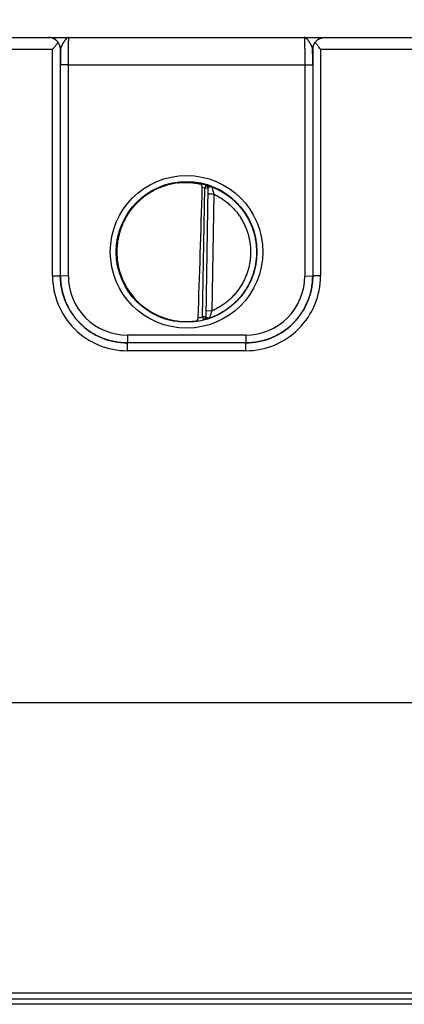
# Model space of a CAD drawing. Header units: inches. Extents: x 0 to 34, y 0 to 22.
# Tile 2 of 118: x 9.9 to 10.9, y 5.4 to 7.9. Entities that reach past the tile are written whole.
import ezdxf

# ---------------------------------------------------------------- set-up
doc = ezdxf.new("R2010")
doc.units = ezdxf.units.IN
doc.header["$LTSCALE"] = 1.87
doc.header["$MEASUREMENT"] = 0
doc.layers.get('0').update_dxf_attribs({"linetype": 'CONTINUOUS'})
doc.layers.add('DIMENSIONS', color=7, linetype='CONTINUOUS')
doc.styles.get("Standard").update_dxf_attribs({"font": 'txt', "width": 0.8})
doc.dimstyles.new('DIMSTYLE_1', dxfattribs={"dimtxt": 0.125, "dimasz": 0.18, "dimexe": 0.18, "dimexo": 0.0625, "dimgap": 0.09, "dimtad": 0, "dimtih": 1, "dimtoh": 1, "dimzin": 4, "dimdsep": 46, "dimtxsty": 'STANDARD', "dimblk": '_FILLED', "dimblk1": '_FILLED', "dimblk2": '_FILLED', "dimcen": 0.09, "dimadec": 0, "dimazin": 0, "dimtp": 0.01, "dimtm": 0.01, "dimtfac": 1, "dimtofl": 0, "dimtmove": 0, "dimatfit": 3, "dimldrblk": '_FILLED', "dimfxl": 1, "dimtolj": 1, "dimtzin": 4, "dimarcsym": 0})

# ---------------------------------------------------------------- blocks, each defined once
blk = doc.blocks.new('*D21')
at = {"layer": 'DIMENSIONS', "color": 2, "linetype": 'CONTINUOUS'}
for p, q in [((17.9524, 8.403), (17.9524, 8.5835)), ((17.7794, 8.1224), (17.9524, 8.403)), ((17.7794, 6.6766), (17.7794, 8.1224))]:
    blk.add_line(p, q, dxfattribs=at)
at = {"layer": 'DIMENSIONS', "color": 2, "linetype": 'CONTINUOUS', "insert": (17.8899, 8.646), "char_height": 0.125, "width": 1.325, "attachment_point": 1, "rotation": 90, "line_spacing_factor": 0.9}
blk.add_mtext('12.08{\\Ftxt.shx;\\W1.000000;\\H0.125000; }[306.8]', dxfattribs=at)
blk = doc.blocks.new('_FILLED')
at = {"color": 0, "linetype": 'BYBLOCK'}
blk.add_solid([(0, 0), (-1, 0.174), (-1, -0.174)], dxfattribs=at)
blk = doc.blocks.new('*D24')
at = {"layer": 'DIMENSIONS', "color": 2, "linetype": 'CONTINUOUS'}
blk.add_line((17.622, 6.2695), (17.622, 8.5835), dxfattribs=at)
at = {"layer": 'DIMENSIONS', "color": 2, "linetype": 'CONTINUOUS', "insert": (17.5595, 8.646), "char_height": 0.125, "width": 1.325, "attachment_point": 1, "rotation": 90, "line_spacing_factor": 0.9}
blk.add_mtext('11.92{\\Ftxt.shx;\\W1.000000;\\H0.125000; }[302.8]', dxfattribs=at)

msp = doc.modelspace()

# ---------------------------------------------------------------- linework, layer by layer
at = {"color": 7, "linetype": 'CONTINUOUS'}
for p, q in [((9.7833, 7.896), (17.563, 7.896)), ((9.8533, 7.8663), (10.0107, 7.8663)), ((10.0107, 7.291), (10.0107, 7.8663)), ((10.0307, 7.2908), (10.0307, 7.866)), ((10.0309, 7.866), (10.0307, 7.866)), ((10.6714, 7.866), (10.6712, 7.866)), ((10.6714, 7.866), (10.6714, 7.2908)), ((10.6914, 7.8663), (10.6914, 7.291)), ((10.6914, 7.8663), (10.9407, 7.8663)), ((10.0307, 7.2908), (10.0307, 7.8268)), ((10.0507, 7.8266), (10.0307, 7.8268)), ((10.0507, 7.2906), (10.0507, 7.8266)), ((10.0507, 7.8266), (10.6514, 7.8266)), ((10.6514, 7.8266), (10.6714, 7.8268)), ((10.6514, 7.8266), (10.6514, 7.2906)), ((10.6714, 7.8268), (10.6714, 7.2908)), ((10.3918, 7.187), (10.3975, 7.5133)), ((10.3997, 7.5209), (10.3975, 7.5133)), ((10.4054, 7.5132), (10.3975, 7.5133)), ((10.3997, 7.5214), (10.3997, 7.5209)), ((10.4054, 7.5137), (10.3997, 7.1867)), ((10.4201, 7.4986), (10.4051, 7.4988)), ((10.4201, 7.4986), (10.4149, 7.2018)), ((10.0107, 7.291), (10.0307, 7.2908)), ((10.0507, 7.2906), (10.0307, 7.2908)), ((10.6514, 7.2906), (10.6714, 7.2908)), ((10.6914, 7.291), (10.6714, 7.2908)), ((10.4149, 7.2018), (10.3999, 7.2021)), ((10.3918, 7.187), (10.3937, 7.1794)), ((10.3997, 7.1869), (10.3918, 7.187)), ((10.3937, 7.1792), (10.3937, 7.1794)), ((10.2007, 7.1407), (10.2007, 7.1208)), ((10.5014, 7.1407), (10.2007, 7.1407)), ((10.5014, 7.1407), (10.5014, 7.1208)), ((10.2007, 7.101), (10.2007, 7.1208)), ((10.5014, 7.1208), (10.2007, 7.1208)), ((10.5014, 7.1208), (10.2007, 7.1208)), ((10.5014, 7.101), (10.2007, 7.101)), ((10.5014, 7.101), (10.5014, 7.1208)), ((17.522, 6.207), (8.5321, 6.207)), ((5.726, 5.4562), (17.5942, 5.4562)), ((5.8109, 5.4709), (17.5092, 5.4709)), ((17.4762, 5.442), (5.857, 5.442))]:
    msp.add_line(p, q, dxfattribs=at)
for centre, radius in [((10.351, 7.352), 0.1937), ((10.351, 7.3519), 0.1787)]:
    msp.add_circle(centre, radius, dxfattribs=at)
for centre, radius, start, end in [((10.0009, 7.866), 0.03, 0.0038, 89.8584), ((10.7012, 7.866), 0.03, 90.1415, 179.9963), ((14.5682, 7.8282), 4.5375, 179.5222, 180.0174), ((5.9915, 7.8276), 4.6799, 359.9898, 0.47), ((10.3508, 7.3499), 0.1779, 74.0687, 78.9234), ((10.3509, 7.35), 0.1699, 74.0681, 76.3603), ((10.3975, 7.5139), 0.00787, 359.0074, 74.1117), ((10.3975, 7.5133), 0.00787, 359.0007, 74.0857), ((10.2006, 7.291), 0.19, 179.9978, 270.0047), ((10.2007, 7.2908), 0.17, 179.9996, 270.0028), ((10.2007, 7.2906), 0.15, 179.9978, 270.0047), ((10.5014, 7.291), 0.19, 269.9953, 0.0022), ((10.5014, 7.2908), 0.17, 269.9972, 0.0005), ((10.5014, 7.2906), 0.15, 269.9953, 0.0022), ((10.3508, 7.3522), 0.1781, 277.0014, 283.9435), ((10.3508, 7.3522), 0.1702, 280.096, 283.9432), ((10.3918, 7.187), 0.00787, 283.9412, 358.9999), ((10.3918, 7.1868), 0.00787, 283.914, 358.9991)]:
    msp.add_arc(centre, radius, start, end, dxfattribs=at)
for centre, major_axis, ratio, start_param, end_param in [((10.3727, 10.1094), (-0.078, -4.4688), 0.01745, 0.857621, 0.951729), ((10.351, 7.3521), (0, 0.1771), 1, 1.521607, 3.283994)]:
    msp.add_ellipse(centre, major_axis=major_axis, ratio=ratio, start_param=start_param, end_param=end_param, dxfattribs=at)
for points, knots in [([(10.0246, 7.8838), (10.0242, 7.8843), (10.0235, 7.8853), (10.0222, 7.8867), (10.0209, 7.8881), (10.0191, 7.8897), (10.0167, 7.8914), (10.0141, 7.8928), (10.0121, 7.8938), (10.0105, 7.8944), (10.009, 7.8949), (10.0074, 7.8953), (10.0058, 7.8956), (10.0042, 7.8958), (10.0025, 7.896), (10.0015, 7.896), (10.0009, 7.896)], [0, 0, 0, 0, 0.070576, 0.139538, 0.206998, 0.273072, 0.401496, 0.525839, 0.586793, 0.647064, 0.706757, 0.765974, 0.824811, 0.883366, 0.941733, 1, 1, 1, 1]), ([(10.0246, 7.8838), (10.0241, 7.8831), (10.0231, 7.8817), (10.0214, 7.8796), (10.0197, 7.8774), (10.018, 7.8752), (10.0162, 7.873), (10.0138, 7.87), (10.0119, 7.8678), (10.0107, 7.8663)], [0, 0, 0, 0, 0.11509, 0.234511, 0.357363, 0.482891, 0.610453, 0.739488, 1, 1, 1, 1]), ([(10.0307, 7.866), (10.0307, 7.8668), (10.0306, 7.8683), (10.0303, 7.8706), (10.0298, 7.8729), (10.0292, 7.8751), (10.0283, 7.8774), (10.0273, 7.8796), (10.0261, 7.8817), (10.0251, 7.8831), (10.0246, 7.8838)], [0, 0, 0, 0, 0.120429, 0.24137, 0.363207, 0.486333, 0.611153, 0.738084, 0.867555, 1, 1, 1, 1]), ([(10.0523, 7.896), (10.052, 7.896), (10.0515, 7.896), (10.0508, 7.8959), (10.05, 7.8957), (10.0493, 7.8954), (10.0485, 7.895), (10.0479, 7.8947), (10.0474, 7.8943), (10.0471, 7.8941), (10.0467, 7.8938), (10.0462, 7.8934), (10.0455, 7.8928), (10.0448, 7.8921), (10.044, 7.8913), (10.0433, 7.8904), (10.0427, 7.8896), (10.0422, 7.889), (10.0416, 7.8883), (10.041, 7.8875), (10.0402, 7.8864), (10.0395, 7.8852), (10.0387, 7.8841), (10.038, 7.8828), (10.0372, 7.8816), (10.0365, 7.8803), (10.0358, 7.879), (10.0351, 7.8777), (10.0344, 7.8764), (10.0337, 7.875), (10.0331, 7.8737), (10.0325, 7.8724), (10.032, 7.871), (10.0316, 7.87), (10.0314, 7.8691), (10.0312, 7.8683), (10.031, 7.8672), (10.0309, 7.8664), (10.0309, 7.866)], [0, 0, 0, 0, 0.019196, 0.038662, 0.058565, 0.079115, 0.10053, 0.122928, 0.134526, 0.146405, 0.15858, 0.171065, 0.196981, 0.224161, 0.252622, 0.282367, 0.313368, 0.329326, 0.345579, 0.378942, 0.413388, 0.448832, 0.485179, 0.522314, 0.560115, 0.598437, 0.637129, 0.676022, 0.714925, 0.753634, 0.79193, 0.829576, 0.866322, 0.90193, 0.919237, 0.936175, 0.968884, 1, 1, 1, 1]), ([(10.0507, 7.8266), (10.0507, 7.8289), (10.0507, 7.8334), (10.0507, 7.8402), (10.0508, 7.8467), (10.0508, 7.8531), (10.0509, 7.8593), (10.051, 7.8651), (10.051, 7.8705), (10.0511, 7.8756), (10.0512, 7.8795), (10.0513, 7.8823), (10.0514, 7.8843), (10.0514, 7.8861), (10.0515, 7.8878), (10.0516, 7.8893), (10.0516, 7.8907), (10.0517, 7.8919), (10.0518, 7.8928), (10.0518, 7.8935), (10.0519, 7.8939), (10.0519, 7.8943), (10.0519, 7.8947), (10.052, 7.895), (10.052, 7.8953), (10.0521, 7.8955), (10.0521, 7.8956), (10.0521, 7.8958), (10.0521, 7.8958), (10.0522, 7.8959), (10.0522, 7.8959), (10.0522, 7.896), (10.0522, 7.896), (10.0522, 7.896), (10.0522, 7.896), (10.0522, 7.896), (10.0523, 7.896)], [0, 0, 0, 0, 0.098183, 0.195346, 0.290565, 0.382933, 0.47157, 0.555633, 0.634321, 0.706886, 0.772639, 0.802764, 0.830956, 0.857151, 0.881285, 0.903302, 0.92315, 0.940783, 0.95616, 0.962991, 0.969246, 0.974922, 0.980015, 0.984523, 0.988445, 0.991781, 0.994531, 0.995688, 0.9967, 0.99757, 0.998298, 0.998891, 0.999357, 0.999547, 0.999714, 1, 1, 1, 1]), ([(10.6498, 7.896), (10.6498, 7.896), (10.6498, 7.896), (10.6499, 7.896), (10.6499, 7.896), (10.6499, 7.896), (10.6499, 7.8959), (10.6499, 7.8959), (10.6499, 7.8958), (10.65, 7.8958), (10.65, 7.8956), (10.65, 7.8955), (10.6501, 7.8953), (10.6501, 7.895), (10.6501, 7.8947), (10.6502, 7.8943), (10.6502, 7.8939), (10.6502, 7.8935), (10.6503, 7.8928), (10.6504, 7.8919), (10.6504, 7.8907), (10.6505, 7.8893), (10.6506, 7.8878), (10.6506, 7.8861), (10.6507, 7.8843), (10.6508, 7.8823), (10.6508, 7.8795), (10.6509, 7.8756), (10.651, 7.8705), (10.6511, 7.8651), (10.6512, 7.8593), (10.6513, 7.8531), (10.6513, 7.8467), (10.6514, 7.8402), (10.6514, 7.8334), (10.6514, 7.8289), (10.6514, 7.8266)], [0, 0, 0, 0, 0.000286, 0.000453, 0.000643, 0.001109, 0.001702, 0.002431, 0.0033, 0.004312, 0.005469, 0.008219, 0.011555, 0.015477, 0.019986, 0.025079, 0.030755, 0.03701, 0.043841, 0.059218, 0.076851, 0.096699, 0.118716, 0.142851, 0.169045, 0.197238, 0.227362, 0.293115, 0.365681, 0.444369, 0.528431, 0.617068, 0.709435, 0.804654, 0.901818, 1, 1, 1, 1]), ([(10.6712, 7.866), (10.6712, 7.8664), (10.6711, 7.8672), (10.6709, 7.8683), (10.6707, 7.8691), (10.6704, 7.87), (10.6701, 7.871), (10.6696, 7.8724), (10.669, 7.8737), (10.6684, 7.875), (10.6677, 7.8764), (10.667, 7.8777), (10.6663, 7.879), (10.6656, 7.8803), (10.6648, 7.8816), (10.6641, 7.8828), (10.6633, 7.8841), (10.6626, 7.8852), (10.6618, 7.8864), (10.6611, 7.8875), (10.6604, 7.8883), (10.6599, 7.889), (10.6594, 7.8896), (10.6588, 7.8904), (10.658, 7.8913), (10.6573, 7.8921), (10.6565, 7.8928), (10.6559, 7.8934), (10.6554, 7.8938), (10.655, 7.8941), (10.6547, 7.8943), (10.6542, 7.8947), (10.6535, 7.895), (10.6528, 7.8954), (10.6521, 7.8957), (10.6513, 7.8959), (10.6506, 7.896), (10.6501, 7.896), (10.6498, 7.896)], [0, 0, 0, 0, 0.031119, 0.063826, 0.080763, 0.09807, 0.133679, 0.170425, 0.208071, 0.246367, 0.285075, 0.323979, 0.362872, 0.401563, 0.439886, 0.477686, 0.514822, 0.551168, 0.586613, 0.621059, 0.654421, 0.670674, 0.686632, 0.717634, 0.747378, 0.775839, 0.80302, 0.828936, 0.841421, 0.853597, 0.865476, 0.877074, 0.89947, 0.920884, 0.941435, 0.961339, 0.980808, 1, 1, 1, 1]), ([(10.6775, 7.8838), (10.6769, 7.8831), (10.676, 7.8817), (10.6748, 7.8796), (10.6738, 7.8774), (10.6729, 7.8751), (10.6723, 7.8729), (10.6718, 7.8706), (10.6715, 7.8683), (10.6714, 7.8668), (10.6714, 7.866)], [0, 0, 0, 0, 0.132445, 0.261916, 0.388847, 0.513667, 0.636793, 0.75863, 0.879571, 1, 1, 1, 1]), ([(10.6775, 7.8838), (10.6778, 7.8843), (10.6786, 7.8853), (10.6803, 7.8872), (10.6825, 7.8893), (10.6854, 7.8914), (10.6884, 7.8931), (10.6911, 7.8942), (10.6932, 7.8949), (10.6948, 7.8953), (10.6964, 7.8956), (10.698, 7.8959), (10.6996, 7.896), (10.7007, 7.896), (10.7012, 7.896)], [0, 0, 0, 0, 0.070595, 0.139571, 0.273057, 0.401489, 0.525834, 0.647012, 0.706708, 0.765928, 0.824772, 0.883336, 0.941714, 1, 1, 1, 1]), ([(10.6914, 7.8663), (10.6902, 7.8678), (10.6883, 7.87), (10.6859, 7.873), (10.6841, 7.8752), (10.6824, 7.8774), (10.6807, 7.8796), (10.679, 7.8817), (10.678, 7.8831), (10.6775, 7.8838)], [0, 0, 0, 0, 0.260512, 0.389547, 0.517109, 0.642637, 0.765489, 0.88491, 1, 1, 1, 1]), ([(10.3276, 7.5268), (10.325, 7.5265), (10.3197, 7.5257), (10.3119, 7.5241), (10.3041, 7.5221), (10.2965, 7.5198), (10.2889, 7.5172), (10.2815, 7.5142), (10.2742, 7.5109), (10.2647, 7.5061), (10.2533, 7.4992), (10.2425, 7.4914), (10.2343, 7.4846), (10.2284, 7.4792), (10.2227, 7.4735), (10.2174, 7.4676), (10.2123, 7.4614), (10.2074, 7.4551), (10.2029, 7.4485), (10.1987, 7.4417), (10.1947, 7.4347), (10.1911, 7.4276), (10.1878, 7.4203), (10.1849, 7.4129), (10.1823, 7.4053), (10.18, 7.3976), (10.1781, 7.3899), (10.176, 7.3794), (10.1743, 7.3662), (10.1738, 7.3555), (10.1739, 7.3502)], [0, 0, 0, 0, 0.031255, 0.062509, 0.093763, 0.125017, 0.156271, 0.187525, 0.218779, 0.250033, 0.312524, 0.375014, 0.406266, 0.437519, 0.468771, 0.500023, 0.531275, 0.562526, 0.593778, 0.625029, 0.65628, 0.687531, 0.718781, 0.750032, 0.781282, 0.812532, 0.843782, 0.875032, 0.937516, 1, 1, 1, 1]), ([(10.3276, 7.5268), (10.3303, 7.5272), (10.3356, 7.5278), (10.3436, 7.5283), (10.3514, 7.5284), (10.3589, 7.5281), (10.3661, 7.5275), (10.3729, 7.5267), (10.3791, 7.5257), (10.3831, 7.5249), (10.385, 7.5244)], [0, 0, 0, 0, 0.140151, 0.278822, 0.414485, 0.545659, 0.670975, 0.789193, 0.899204, 1, 1, 1, 1]), ([(10.3909, 7.5151), (10.3909, 7.5154), (10.3909, 7.516), (10.3908, 7.5169), (10.3907, 7.5178), (10.3905, 7.5186), (10.3903, 7.5194), (10.3899, 7.5204), (10.3894, 7.5213), (10.3888, 7.522), (10.3883, 7.5226), (10.3878, 7.523), (10.3873, 7.5234), (10.3868, 7.5238), (10.3862, 7.5241), (10.3856, 7.5243), (10.3852, 7.5244), (10.385, 7.5244)], [0, 0, 0, 0, 0.0763, 0.151748, 0.225661, 0.297551, 0.367107, 0.434175, 0.56075, 0.620618, 0.678457, 0.734548, 0.789201, 0.842745, 0.895512, 0.947827, 1, 1, 1, 1]), ([(10.4153, 7.5169), (10.4147, 7.5171), (10.4136, 7.5175), (10.4121, 7.5181), (10.4106, 7.5186), (10.4091, 7.5191), (10.4077, 7.5195), (10.4064, 7.5199), (10.4052, 7.5202), (10.4041, 7.5205), (10.4031, 7.5208), (10.4024, 7.521), (10.4018, 7.5211), (10.4015, 7.5212), (10.4011, 7.5213), (10.4008, 7.5213), (10.4006, 7.5214), (10.4003, 7.5214), (10.4002, 7.5214), (10.4, 7.5215), (10.4, 7.5215), (10.3999, 7.5215), (10.3998, 7.5215), (10.3998, 7.5215), (10.3997, 7.5215), (10.3997, 7.5215), (10.3997, 7.5215), (10.3997, 7.5215), (10.3997, 7.5215), (10.3997, 7.5215), (10.3997, 7.5214), (10.3997, 7.5214)], [0, 0, 0, 0, 0.106452, 0.209204, 0.307683, 0.401398, 0.489893, 0.572715, 0.649438, 0.719631, 0.782875, 0.83875, 0.863801, 0.886861, 0.90788, 0.926817, 0.943628, 0.958272, 0.970713, 0.976098, 0.980922, 0.985184, 0.988881, 0.992014, 0.994586, 0.99661, 0.998113, 0.99869, 0.999173, 0.999594, 1, 1, 1, 1]), ([(10.4153, 7.5169), (10.4151, 7.517), (10.4149, 7.5171), (10.4145, 7.5171), (10.4141, 7.5172), (10.4137, 7.5172), (10.4133, 7.5172), (10.4129, 7.5172), (10.4124, 7.5172), (10.4119, 7.5171), (10.4113, 7.517), (10.4108, 7.5169), (10.4104, 7.5168), (10.41, 7.5167), (10.4096, 7.5166), (10.4092, 7.5165), (10.4088, 7.5163), (10.4085, 7.5162), (10.4081, 7.5161), (10.4078, 7.5159), (10.4075, 7.5158), (10.4072, 7.5156), (10.4069, 7.5155), (10.4066, 7.5153), (10.4064, 7.5152), (10.4062, 7.515), (10.406, 7.5148), (10.4058, 7.5147), (10.4056, 7.5145), (10.4055, 7.5143), (10.4054, 7.5141), (10.4054, 7.5139), (10.4054, 7.5138), (10.4054, 7.5137)], [0, 0, 0, 0, 0.036519, 0.07288, 0.109156, 0.145599, 0.182241, 0.219086, 0.256237, 0.29368, 0.368928, 0.406584, 0.444139, 0.481461, 0.518388, 0.554786, 0.590545, 0.625528, 0.659599, 0.692636, 0.724522, 0.755148, 0.784415, 0.812237, 0.838548, 0.863308, 0.88651, 0.908181, 0.928424, 0.947416, 0.965413, 0.982785, 1, 1, 1, 1]), ([(10.4153, 7.5169), (10.4153, 7.5169), (10.4153, 7.5169), (10.4153, 7.5168), (10.4153, 7.5167), (10.4153, 7.5166), (10.4154, 7.5163), (10.4155, 7.5159), (10.4156, 7.5155), (10.4158, 7.5146), (10.4162, 7.513), (10.417, 7.5095), (10.4183, 7.5047), (10.4195, 7.5006), (10.4201, 7.4986)], [0, 0, 0, 0, 0.002792, 0.005276, 0.008477, 0.017001, 0.0283, 0.058873, 0.077935, 0.09935, 0.205864, 0.339163, 0.65516, 1, 1, 1, 1]), ([(10.4153, 7.5169), (10.4173, 7.5161), (10.4215, 7.5144), (10.4296, 7.5107), (10.4395, 7.5056), (10.4508, 7.4985), (10.4598, 7.4919), (10.4667, 7.4862), (10.4717, 7.4818), (10.4765, 7.4771), (10.4811, 7.4723), (10.4856, 7.4673), (10.4913, 7.4605), (10.4979, 7.4515), (10.505, 7.4402), (10.5102, 7.4303), (10.5139, 7.4222), (10.5165, 7.416), (10.5188, 7.4097), (10.5216, 7.4012), (10.5244, 7.3905), (10.5269, 7.3773), (10.5284, 7.364), (10.5287, 7.3551), (10.5286, 7.3506)], [0, 0, 0, 0, 0.031253, 0.062507, 0.125003, 0.187499, 0.249995, 0.281248, 0.312501, 0.343755, 0.375008, 0.406262, 0.437515, 0.500011, 0.562507, 0.625003, 0.656256, 0.68751, 0.718763, 0.750017, 0.812513, 0.875008, 0.937504, 1, 1, 1, 1]), ([(10.4201, 7.4986), (10.4219, 7.4977), (10.4253, 7.496), (10.4321, 7.4924), (10.4403, 7.4874), (10.4497, 7.4807), (10.4587, 7.4734), (10.4657, 7.4668), (10.471, 7.4612), (10.4761, 7.4554), (10.482, 7.4479), (10.4886, 7.4383), (10.4944, 7.4284), (10.4995, 7.418), (10.5039, 7.4073), (10.5074, 7.3963), (10.5102, 7.3851), (10.5122, 7.3737), (10.5134, 7.3622), (10.5137, 7.3545), (10.5136, 7.3507)], [0, 0, 0, 0, 0.031254, 0.062509, 0.125007, 0.187506, 0.250005, 0.312504, 0.343758, 0.375012, 0.437511, 0.50001, 0.562509, 0.625008, 0.687506, 0.750005, 0.812504, 0.875003, 0.937501, 1, 1, 1, 1]), ([(10.1739, 7.3502), (10.1739, 7.3451), (10.1744, 7.3347), (10.1762, 7.3219), (10.1782, 7.3118), (10.1801, 7.3043), (10.1823, 7.2969), (10.1849, 7.2896), (10.1877, 7.2824), (10.1909, 7.2753), (10.1943, 7.2684), (10.1993, 7.2594), (10.2064, 7.2485), (10.2143, 7.2383), (10.2211, 7.2306), (10.2265, 7.225), (10.2321, 7.2197), (10.2399, 7.213), (10.2502, 7.2052), (10.2612, 7.1983), (10.2703, 7.1934), (10.2772, 7.19), (10.2843, 7.187), (10.2916, 7.1842), (10.2989, 7.1818), (10.3064, 7.1796), (10.3139, 7.1779), (10.319, 7.1769), (10.3215, 7.1765)], [0, 0, 0, 0, 0.062486, 0.124973, 0.156224, 0.187475, 0.218726, 0.249977, 0.281228, 0.31248, 0.343731, 0.374983, 0.437473, 0.499963, 0.531216, 0.562469, 0.593722, 0.624975, 0.687468, 0.749961, 0.781216, 0.81247, 0.843725, 0.874979, 0.906234, 0.93749, 0.968745, 1, 1, 1, 1]), ([(10.5286, 7.3506), (10.5286, 7.3461), (10.5282, 7.337), (10.5266, 7.3234), (10.5239, 7.31), (10.5202, 7.2968), (10.5155, 7.2839), (10.5099, 7.2715), (10.5032, 7.2595), (10.4957, 7.2481), (10.4888, 7.239), (10.4828, 7.2322), (10.4781, 7.2272), (10.4732, 7.2224), (10.4665, 7.2162), (10.4576, 7.2091), (10.4464, 7.2013), (10.4365, 7.1955), (10.4284, 7.1914), (10.4222, 7.1886), (10.4159, 7.1859), (10.4116, 7.1844), (10.4094, 7.1836)], [0, 0, 0, 0, 0.062497, 0.124994, 0.187491, 0.249988, 0.312485, 0.374982, 0.43748, 0.499977, 0.562474, 0.593728, 0.624983, 0.656237, 0.687491, 0.749988, 0.812486, 0.874983, 0.906237, 0.937491, 0.968746, 1, 1, 1, 1]), ([(10.5136, 7.3507), (10.5136, 7.3468), (10.5133, 7.3389), (10.512, 7.3271), (10.5098, 7.3155), (10.5073, 7.306), (10.5048, 7.2985), (10.5028, 7.2929), (10.5006, 7.2874), (10.4982, 7.282), (10.4956, 7.2767), (10.4918, 7.2698), (10.4867, 7.2614), (10.4809, 7.2534), (10.476, 7.2472), (10.4721, 7.2428), (10.4681, 7.2384), (10.4639, 7.2343), (10.4596, 7.2302), (10.4536, 7.2251), (10.4458, 7.2191), (10.436, 7.2125), (10.4274, 7.2077), (10.4203, 7.2042), (10.4167, 7.2026), (10.4149, 7.2018)], [0, 0, 0, 0, 0.062495, 0.124991, 0.187486, 0.249982, 0.281235, 0.312488, 0.343741, 0.374993, 0.406246, 0.437499, 0.499995, 0.56249, 0.593743, 0.624996, 0.656249, 0.687502, 0.718755, 0.750008, 0.812503, 0.874999, 0.937494, 0.968747, 1, 1, 1, 1]), ([(10.2007, 7.1208), (10.1979, 7.1208), (10.1923, 7.121), (10.184, 7.1216), (10.1757, 7.1226), (10.1675, 7.124), (10.1593, 7.1259), (10.1513, 7.1281), (10.1434, 7.1307), (10.1356, 7.1337), (10.128, 7.1371), (10.1205, 7.1408), (10.1132, 7.145), (10.1062, 7.1494), (10.0994, 7.1542), (10.0928, 7.1594), (10.0865, 7.1648), (10.0804, 7.1706), (10.0747, 7.1766), (10.0692, 7.1829), (10.0641, 7.1895), (10.0593, 7.1963), (10.0548, 7.2034), (10.0507, 7.2106), (10.0469, 7.2181), (10.0436, 7.2257), (10.0406, 7.2335), (10.0379, 7.2414), (10.0357, 7.2495), (10.0339, 7.2576), (10.0325, 7.2659), (10.0314, 7.2741), (10.0308, 7.2825), (10.0307, 7.288), (10.0307, 7.2908)], [0, 0, 0, 0, 0.031251, 0.062501, 0.093752, 0.125003, 0.156254, 0.187504, 0.218755, 0.250006, 0.281256, 0.312507, 0.343757, 0.375008, 0.406258, 0.437509, 0.468759, 0.500009, 0.531259, 0.562509, 0.593759, 0.625009, 0.656258, 0.687508, 0.718758, 0.750007, 0.781256, 0.812506, 0.843755, 0.875004, 0.906253, 0.937502, 0.968751, 1, 1, 1, 1]), ([(10.0307, 7.2908), (10.0307, 7.2908), (10.0307, 7.2908), (10.0307, 7.2908), (10.0307, 7.2908), (10.0307, 7.2908), (10.0307, 7.2908)], [0, 0, 0, 0, 0.269142, 0.532263, 0.767297, 1, 1, 1, 1]), ([(10.6714, 7.2908), (10.6714, 7.288), (10.6713, 7.2825), (10.6706, 7.2741), (10.6696, 7.2659), (10.6682, 7.2576), (10.6664, 7.2495), (10.6641, 7.2414), (10.6615, 7.2335), (10.6585, 7.2257), (10.6551, 7.2181), (10.6514, 7.2106), (10.6473, 7.2034), (10.6428, 7.1963), (10.638, 7.1895), (10.6329, 7.1829), (10.6274, 7.1766), (10.6217, 7.1706), (10.6156, 7.1648), (10.6093, 7.1594), (10.6027, 7.1542), (10.5959, 7.1494), (10.5888, 7.145), (10.5816, 7.1408), (10.5741, 7.1371), (10.5665, 7.1337), (10.5587, 7.1307), (10.5508, 7.1281), (10.5427, 7.1259), (10.5346, 7.124), (10.5264, 7.1226), (10.5181, 7.1216), (10.5098, 7.121), (10.5042, 7.1208), (10.5014, 7.1208)], [0, 0, 0, 0, 0.031249, 0.062498, 0.093747, 0.124996, 0.156245, 0.187494, 0.218744, 0.249993, 0.281242, 0.312492, 0.343742, 0.374991, 0.406241, 0.437491, 0.468741, 0.499991, 0.531241, 0.562492, 0.593742, 0.624992, 0.656243, 0.687493, 0.718744, 0.749994, 0.781245, 0.812496, 0.843746, 0.874997, 0.906248, 0.937499, 0.968749, 1, 1, 1, 1]), ([(10.6714, 7.2908), (10.6714, 7.2908), (10.6714, 7.2908), (10.6714, 7.2908), (10.6714, 7.2908), (10.6714, 7.2908), (10.6714, 7.2908)], [0, 0, 0, 0, 0.271133, 0.535342, 0.768839, 1, 1, 1, 1]), ([(10.4149, 7.2018), (10.4146, 7.2008), (10.4141, 7.1992), (10.4134, 7.1971), (10.4127, 7.195), (10.412, 7.1926), (10.4112, 7.1898), (10.4105, 7.1875), (10.41, 7.1858), (10.4097, 7.1847), (10.4096, 7.1841), (10.4095, 7.1838), (10.4095, 7.1837), (10.4094, 7.1836)], [0, 0, 0, 0, 0.175498, 0.262304, 0.347885, 0.513154, 0.665995, 0.79952, 0.905359, 0.945088, 0.97462, 0.993112, 1, 1, 1, 1]), ([(10.3725, 7.1755), (10.3687, 7.175), (10.3629, 7.1744), (10.355, 7.174), (10.3486, 7.174), (10.342, 7.1742), (10.3329, 7.1748), (10.3261, 7.1757), (10.3215, 7.1765)], [0, 0, 0, 0, 0.22139, 0.341572, 0.466911, 0.596457, 0.729199, 1, 1, 1, 1]), ([(10.3725, 7.1755), (10.373, 7.1755), (10.3737, 7.1757), (10.3747, 7.176), (10.3754, 7.1763), (10.376, 7.1766), (10.3767, 7.1771), (10.3773, 7.1775), (10.3779, 7.1781), (10.3784, 7.1787), (10.3789, 7.1794), (10.3794, 7.1801), (10.3798, 7.1809), (10.3801, 7.1818), (10.3805, 7.183), (10.3806, 7.184), (10.3806, 7.1846)], [0, 0, 0, 0, 0.112026, 0.168031, 0.22427, 0.280975, 0.3384, 0.396816, 0.456504, 0.517737, 0.580768, 0.645802, 0.712967, 0.782269, 0.853544, 1, 1, 1, 1]), ([(10.4094, 7.1836), (10.4092, 7.1835), (10.4086, 7.1833), (10.4078, 7.1831), (10.407, 7.1828), (10.4059, 7.1825), (10.4047, 7.1821), (10.4032, 7.1816), (10.4018, 7.1812), (10.4005, 7.1808), (10.3993, 7.1805), (10.3982, 7.1802), (10.3973, 7.18), (10.3967, 7.1798), (10.3963, 7.1797), (10.3959, 7.1796), (10.3955, 7.1795), (10.3952, 7.1795), (10.3949, 7.1794), (10.3946, 7.1793), (10.3944, 7.1793), (10.3942, 7.1793), (10.394, 7.1792), (10.3939, 7.1792), (10.3939, 7.1792), (10.3938, 7.1792), (10.3938, 7.1792), (10.3937, 7.1792), (10.3937, 7.1792), (10.3937, 7.1792), (10.3937, 7.1792), (10.3937, 7.1792), (10.3937, 7.1792), (10.3937, 7.1792), (10.3937, 7.1792), (10.3937, 7.1792), (10.3937, 7.1792), (10.3937, 7.1792)], [0, 0, 0, 0, 0.053487, 0.106155, 0.157918, 0.208692, 0.30702, 0.400653, 0.489108, 0.571942, 0.648719, 0.719017, 0.782399, 0.811368, 0.838451, 0.863599, 0.886764, 0.907899, 0.926955, 0.943887, 0.958655, 0.971218, 0.981539, 0.985848, 0.989585, 0.992747, 0.995332, 0.996407, 0.997338, 0.998124, 0.998765, 0.999264, 0.999461, 0.999624, 0.999754, 0.999855, 1, 1, 1, 1]), ([(10.4094, 7.1836), (10.4093, 7.1836), (10.409, 7.1835), (10.4087, 7.1834), (10.4083, 7.1834), (10.4078, 7.1833), (10.4074, 7.1833), (10.407, 7.1833), (10.4066, 7.1834), (10.4062, 7.1834), (10.4058, 7.1835), (10.4054, 7.1836), (10.405, 7.1836), (10.4046, 7.1837), (10.4042, 7.1838), (10.4037, 7.184), (10.4032, 7.1842), (10.4027, 7.1843), (10.4023, 7.1845), (10.402, 7.1846), (10.4017, 7.1848), (10.4014, 7.1849), (10.401, 7.1851), (10.4007, 7.1853), (10.4004, 7.1855), (10.4002, 7.1857), (10.4, 7.1858), (10.3999, 7.186), (10.3998, 7.1862), (10.3997, 7.1863), (10.3997, 7.1865), (10.3997, 7.1866), (10.3997, 7.1867)], [0, 0, 0, 0, 0.037332, 0.074556, 0.111453, 0.148551, 0.185821, 0.223175, 0.260735, 0.298547, 0.336551, 0.374611, 0.412582, 0.450407, 0.48799, 0.52516, 0.597694, 0.632803, 0.666962, 0.700039, 0.731907, 0.762452, 0.791566, 0.845136, 0.869478, 0.892151, 0.913183, 0.932654, 0.950732, 0.967706, 0.983961, 1, 1, 1, 1]), ([(10.2007, 7.1208), (10.2007, 7.1208), (10.2007, 7.1208), (10.2007, 7.1208), (10.2007, 7.1208)], [0, 0, 0, 0, 0.570412, 1, 1, 1, 1]), ([(10.5014, 7.1208), (10.5014, 7.1208), (10.5014, 7.1208), (10.5014, 7.1208), (10.5014, 7.1208)], [0, 0, 0, 0, 0.564412, 1, 1, 1, 1])]:
    msp.add_open_spline(points, degree=3, knots=knots, dxfattribs=at)

# ---------------------------------------------------------------- dimensions: what is measured, and where the dimension line sits
at = {"layer": 'DIMENSIONS', "color": 2, "linetype": 'CONTINUOUS'}
for feature_location, offset, dtype, origin, picture, middle in [((17.7794, 6.6766), (0.173, 1.9069), 0, (5.6991, 6.6141), '*D21', (17.9524, 9.3085)), ((17.622, 6.2695), (0, 2.314), 1, (5.6991, 6.207), '*D24', (17.622, 9.3085))]:
    dim = msp.add_ordinate_dim(feature_location=feature_location, offset=offset, dtype=dtype, origin=origin, dimstyle='DIMSTYLE_1', dxfattribs=at)
    dim.commit()
    dim.dimension.update_dxf_attribs({"geometry": picture, "text_midpoint": middle})

doc.saveas('drawing.dxf')
